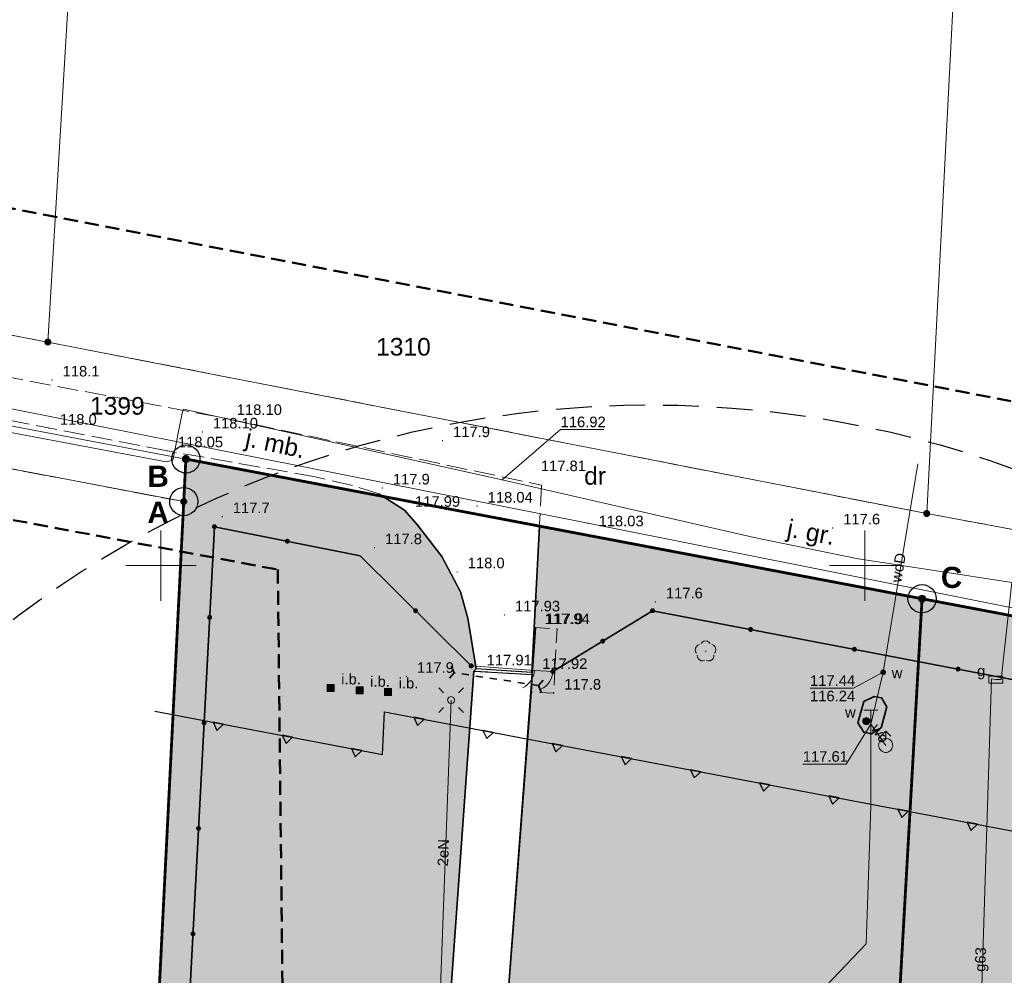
# Model space of a CAD drawing. Header units: millimetres. Extents: x -62780 to 1772512, y -757464 to -52755.
# Tile 53 of 65: x 1692089 to 1692159, y -495745 to -495678. Entities that reach past the tile are written whole.
import ezdxf
from ezdxf.enums import TextEntityAlignment as Align

# ---------------------------------------------------------------- set-up
doc = ezdxf.new("R2010")
doc.units = ezdxf.units.MM
for name, pattern in [('DASHED', [19.05, 12.7, -6.35]), ('PRZER1-1', [1, 0.5, -0.5]), ('PRZER2-1', [1.5, 1, -0.5]), ('PRZER3-1', [2, 1.5, -0.5])]:
    doc.linetypes.add(name, pattern=pattern)
for name, color, linetype in [('AAA Cienka linia', 11, 'Continuous'), ('AAA Opis', 2, 'Continuous'), ('AAA Przerywana', 8, 'DASHED'), ('AAA Widok', 2, 'Continuous')]:
    doc.layers.add(name, color=color, linetype=linetype)
for name, color, linetype, lineweight, true_color in [('BUIB05_01', 7, 'Continuous', 35, 0x0a0909), ('BUIB12_01', 7, 'Continuous', 18, 0x0a0909), ('BUIB12_01_O', 7, 'Continuous', 18, 0x0a0909), ('EGBD03', 7, 'Continuous', 18, 0x008000), ('EGBD03_O', 7, 'Continuous', 18, 0x008000), ('EGBK02', 7, 'Continuous', 18, 0x008000), ('EGBP04', 7, 'Continuous', 18, 0x008000), ('EGBU01', 7, 'Continuous', 18, 0x008000), ('EGBU01_O', 7, 'Continuous', 18, 0x008000), ('GSLKOC', 7, 'Continuous', 18, 0x0a0909), ('GTGTXT_O', 7, 'Continuous', 18, 0x0a0909), ('KTJZ01', 7, 'Continuous', 18, 0x0a0909), ('KTKR01', 7, 'Continuous', 25, 0x0a0909), ('KTOK04', 7, 'Continuous', 18, 0x0a0909), ('KTOK05_01', 7, 'Continuous', 35, 0x0a0909), ('OBOP02', 7, 'Continuous', 18, 0x008000), ('RTPW01', 7, 'Continuous', 13, 0x0a0909), ('RTPW01_O', 7, 'Continuous', 13, 0x0a0909), ('RTPW02', 7, 'Continuous', 13, 0x0a0909), ('RTPW02_O', 7, 'Continuous', 13, 0x0a0909), ('SUOP03', 1, 'Continuous', 35, 0xff0000), ('SUPE04', 1, 'Continuous', 18, 0xff0000), ('SUPE04_O', 1, 'Continuous', 18, 0xff0000), ('SUPG03', 7, 'Continuous', 18, 0xbfbf00), ('SUPG05', 7, 'Continuous', 18, 0xbfbf00), ('SUPG05_O', 7, 'Continuous', 18, 0xbfbf00), ('SUPK05', 7, 'Continuous', 18, 0x803300), ('SUPS01_04', 7, 'Continuous', 5, 0xbfbf00), ('SUPS01_04_O', 7, 'Continuous', 5, 0xbfbf00), ('SUPS01_05', 7, 'Continuous', 5, 0x803300), ('SUPS01_05_O', 7, 'Continuous', 5, 0x803300), ('SUPS01_08', 5, 'Continuous', 5, 0x0000ff), ('SUPS01_08_O', 5, 'Continuous', 5, 0x0000ff), ('SUPW01', 5, 'Continuous', 18, 0x0000ff), ('SUPW01_O', 5, 'Continuous', 18, 0x0000ff), ('SUUS02', 7, 'Continuous', 18, 0x0a0909), ('SUUS20_01', 7, 'Continuous', 18, 0x0a0909), ('SUUS20_01_O', 7, 'Continuous', 18, 0x0a0909), ('SUUS21', 7, 'Continuous', 18, 0x0a0909), ('SUUS22', 7, 'Continuous', 18, 0x0a0909), ('SUUS22_O', 7, 'Continuous', 18, 0x0a0909), ('SUUS25_O', 7, 'Continuous', 5, 0x0a0909)]:
    doc.layers.add(name, color=color, linetype=linetype, lineweight=lineweight, true_color=true_color)
for name, color, linetype, lineweight in [('Ramka sekcyjna', 7, 'Continuous', 18), ('SUSM', 7, 'Continuous', 18), ('SUUS25', 18, 'Continuous', 13), ('zakres', 250, 'PRZER2-1', 50)]:
    doc.layers.add(name, color=color, linetype=linetype, lineweight=lineweight)
doc.styles.add('Arial', font='arial.ttf')
doc.styles.add('Arial B', font='arialbd.ttf')
pattern_1 = [(10.2983164, (1765983.03013, -514020.02638), (0.2094918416, 0.4425997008), [0, -0.38608, 0, -0.4318, 0, -0.41275]), (340.2983164, (1765983.0301, -514020.0264), (0.727485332, 0.4320584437), [0, -0.20828, 0, -0.34798, 0, -0.13335]), (300.2983164, (1765982.75226, -514019.88356), (0.7041679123, -0.360303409), [0, -0.127, 0, -0.4572, 0, -0.5969]), (290.2983164, (1765982.75226, -514019.88356), (0.7810157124, -0.1507660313), [0, -0.0635, 0, -0.29972, 0, -0.3429])]

# ---------------------------------------------------------------- blocks, each defined once
blk = doc.blocks.new('GSPRDL1_1')
blk.add_hatch(color=0).paths.add_polyline_path([(0, -0.045), (0.013906, -0.042798), (0.02645, -0.036406), (0.036406, -0.02645), (0.042798, -0.013906), (0.045, 0), (0.042798, 0.013906), (0.036406, 0.02645), (0.02645, 0.036406), (0.013906, 0.042798), (0, 0.045), (-0.013906, 0.042798), (-0.02645, 0.036406), (-0.036406, 0.02645), (-0.042798, 0.013906), (-0.045, 0), (-0.042798, -0.013906), (-0.036406, -0.02645), (-0.02645, -0.036406), (-0.013906, -0.042798)])
at = {"color": 0}
for points in [[(-0.324277, 0.563333), (-0.240553, 0.662679), (-0.127956, 0.727494), (0, 0.75), (0.127956, 0.727494), (0.240553, 0.662679), (0.324277, 0.563333)], [(-0.635969, -0.134326), (-0.70458, -0.024001), (-0.731429, 0.103115), (-0.713292, 0.231763), (-0.652348, 0.346501), (-0.55591, 0.433559), (-0.435555, 0.482485)], [(0.435555, 0.482485), (0.55591, 0.433559), (0.652348, 0.346501), (0.713292, 0.231763), (0.731429, 0.103115), (0.70458, -0.024001), (0.635969, -0.134326)], [(-0.068773, -0.646351), (-0.194901, -0.677512), (-0.324092, -0.663766), (-0.440839, -0.606763), (-0.531129, -0.513345), (-0.584125, -0.394725), (-0.593465, -0.265141)], [(0.593465, -0.265141), (0.584125, -0.394725), (0.531129, -0.513345), (0.440839, -0.606763), (0.324092, -0.663766), (0.194901, -0.677512), (0.068773, -0.646351)]]:
    blk.add_lwpolyline(points, dxfattribs=at)
blk = doc.blocks.new('GSLIPS1')
at = {"color": 0}
blk.add_lwpolyline([(-0.263554, -0.424899), (0, 0), (-0.263389, 0.425001)], dxfattribs=at)
blk = doc.blocks.new('GSLIPS2')
at = {"color": 0}
blk.add_lwpolyline([(0.263554, 0.424899), (0, 0), (0.263389, -0.425001)], dxfattribs=at)
blk = doc.blocks.new('GSLKOG2')
blk.add_hatch(color=0).paths.add_polyline_path([(-0.175, 0), (-0.169037, -0.045293), (-0.151554, -0.0875), (-0.123744, -0.123744), (-0.0875, -0.151554), (-0.045293, -0.169037), (0, -0.175), (0.045293, -0.169037), (0.0875, -0.151554), (0.123744, -0.123744), (0.151554, -0.0875), (0.169037, -0.045293), (0.175, 0), (0.169037, 0.045293), (0.151554, 0.0875), (0.123744, 0.123744), (0.0875, 0.151554), (0.045293, 0.169037), (0, 0.175), (-0.045293, 0.169037), (-0.0875, 0.151554), (-0.123744, 0.123744), (-0.151554, 0.0875), (-0.169037, 0.045293)])
blk = doc.blocks.new('GSLKOG1')
blk.add_hatch(color=0).paths.add_polyline_path([(-0.175, 0), (-0.169037, -0.045293), (-0.151554, -0.0875), (-0.123744, -0.123744), (-0.0875, -0.151554), (-0.045293, -0.169037), (0, -0.175), (0.045293, -0.169037), (0.0875, -0.151554), (0.123744, -0.123744), (0.151554, -0.0875), (0.169037, -0.045293), (0.175, 0), (0.169037, 0.045293), (0.151554, 0.0875), (0.123744, 0.123744), (0.0875, 0.151554), (0.045293, 0.169037), (0, 0.175), (-0.045293, 0.169037), (-0.0875, 0.151554), (-0.123744, 0.123744), (-0.151554, 0.0875), (-0.169037, 0.045293)])
blk = doc.blocks.new('GSLKFU1')
at = {"color": 0}
blk.add_lwpolyline([(0, 0), (-0.012833, -0.195789), (-0.051111, -0.388229), (-0.114181, -0.574025), (-0.200962, -0.75), (-0.30997, -0.913142), (-0.43934, -1.06066), (-0.586858, -1.19003), (-0.75, -1.299038)], dxfattribs=at)
blk = doc.blocks.new('GSPWPS1')
blk.add_hatch(color=0).paths.add_polyline_path([(-0.045, 0), (-0.043467, -0.011647), (-0.038971, -0.0225), (-0.03182, -0.03182), (-0.0225, -0.038971), (-0.011647, -0.043467), (0, -0.045), (0.011647, -0.043467), (0.0225, -0.038971), (0.03182, -0.03182), (0.038971, -0.0225), (0.043467, -0.011647), (0.045, 0), (0.043467, 0.011647), (0.038971, 0.0225), (0.03182, 0.03182), (0.0225, 0.038971), (0.011647, 0.043467), (0, 0.045), (-0.011647, 0.043467), (-0.0225, 0.038971), (-0.03182, 0.03182), (-0.038971, 0.0225), (-0.043467, 0.011647)])
blk = doc.blocks.new('GSPWPN1')
blk.add_hatch(color=0).paths.add_polyline_path([(-0.045, 0), (-0.043467, -0.011647), (-0.038971, -0.0225), (-0.03182, -0.03182), (-0.0225, -0.038971), (-0.011647, -0.043467), (0, -0.045), (0.011647, -0.043467), (0.0225, -0.038971), (0.03182, -0.03182), (0.038971, -0.0225), (0.043467, -0.011647), (0.045, 0), (0.043467, 0.011647), (0.038971, 0.0225), (0.03182, 0.03182), (0.0225, 0.038971), (0.011647, 0.043467), (0, 0.045), (-0.011647, 0.043467), (-0.0225, 0.038971), (-0.03182, 0.03182), (-0.038971, 0.0225), (-0.043467, 0.011647)])
blk = doc.blocks.new('GSPIIN1')
at = {"true_color": 0xffffff}
blk.add_hatch(color=7, dxfattribs=at).paths.add_polyline_path([(0.25, 0.25), (-0.25, 0.25), (-0.25, -0.25), (0.25, -0.25)])
at = {"color": 0}
blk.add_lwpolyline([(-0.25, -0.25), (0.25, -0.25), (0.25, 0.25), (-0.25, 0.25)], close=True, dxfattribs=at)
blk = doc.blocks.new('GUPWSH1')
blk.add_hatch(color=0).paths.add_polyline_path([(-0.045, 0), (-0.043467, -0.011647), (-0.038971, -0.0225), (-0.03182, -0.03182), (-0.0225, -0.038971), (-0.011647, -0.043467), (0, -0.045), (0.011647, -0.043467), (0.0225, -0.038971), (0.03182, -0.03182), (0.038971, -0.0225), (0.043467, -0.011647), (0.045, 0), (0.043467, 0.011647), (0.038971, 0.0225), (0.03182, 0.03182), (0.0225, 0.038971), (0.011647, 0.043467), (0, 0.045), (-0.011647, 0.043467), (-0.0225, 0.038971), (-0.03182, 0.03182), (-0.038971, 0.0225), (-0.043467, 0.011647)])
blk = doc.blocks.new('GUPKSH1')
blk.add_hatch(color=0).paths.add_polyline_path([(-0.045, 0), (-0.043467, -0.011647), (-0.038971, -0.0225), (-0.03182, -0.03182), (-0.0225, -0.038971), (-0.011647, -0.043467), (0, -0.045), (0.011647, -0.043467), (0.0225, -0.038971), (0.03182, -0.03182), (0.038971, -0.0225), (0.043467, -0.011647), (0.045, 0), (0.043467, 0.011647), (0.038971, 0.0225), (0.03182, 0.03182), (0.0225, 0.038971), (0.011647, 0.043467), (0, 0.045), (-0.011647, 0.043467), (-0.0225, 0.038971), (-0.03182, 0.03182), (-0.038971, 0.0225), (-0.043467, 0.011647)])
blk = doc.blocks.new('GUPGSH1')
blk.add_hatch(color=0).paths.add_polyline_path([(-0.045, 0), (-0.043467, -0.011647), (-0.038971, -0.0225), (-0.03182, -0.03182), (-0.0225, -0.038971), (-0.011647, -0.043467), (0, -0.045), (0.011647, -0.043467), (0.0225, -0.038971), (0.03182, -0.03182), (0.038971, -0.0225), (0.043467, -0.011647), (0.045, 0), (0.043467, 0.011647), (0.038971, 0.0225), (0.03182, 0.03182), (0.0225, 0.038971), (0.011647, 0.043467), (0, 0.045), (-0.011647, 0.043467), (-0.0225, 0.038971), (-0.03182, 0.03182), (-0.038971, 0.0225), (-0.043467, 0.011647)])
blk = doc.blocks.new('GUPWZA1')
blk.add_hatch(color=0).paths.add_polyline_path([(-0.2, 0), (-0.193185, -0.051764), (-0.173205, -0.1), (-0.141421, -0.141421), (-0.1, -0.173205), (-0.051764, -0.193185), (0, -0.2), (0.051764, -0.193185), (0.1, -0.173205), (0.141421, -0.141421), (0.173205, -0.1), (0.193185, -0.051764), (0.2, 0), (0.193185, 0.051764), (0.173205, 0.1), (0.141421, 0.141421), (0.1, 0.173205), (0.051764, 0.193185), (0, 0.2), (-0.051764, 0.193185), (-0.1, 0.173205), (-0.141421, 0.141421), (-0.173205, 0.1), (-0.193185, 0.051764)])
blk = doc.blocks.new('GUPWTR1')
at = {"color": 0}
for points in [[(0.5, 1), (-0.5, 1)], [(0, 0), (0, 1)]]:
    blk.add_lwpolyline(points, dxfattribs=at)
blk = doc.blocks.new('GUPWDT1')
at = {"true_color": 0xffffff}
blk.add_hatch(color=7, dxfattribs=at).paths.add_polyline_path([(0.5, 0), (0.492404, 0.086824), (0.469846, 0.17101), (0.433013, 0.25), (0.383022, 0.321394), (0.321394, 0.383022), (0.25, 0.433013), (0.17101, 0.469846), (0.086824, 0.492404), (0, 0.5), (-0.086824, 0.492404), (-0.17101, 0.469846), (-0.25, 0.433013), (-0.321394, 0.383022), (-0.383022, 0.321394), (-0.433013, 0.25), (-0.469846, 0.17101), (-0.492404, 0.086824), (-0.5, 0), (-0.492404, -0.086824), (-0.469846, -0.17101), (-0.433013, -0.25), (-0.383022, -0.321394), (-0.321394, -0.383022), (-0.25, -0.433013), (-0.17101, -0.469846), (-0.086824, -0.492404), (0, -0.5), (0.086824, -0.492404), (0.17101, -0.469846), (0.25, -0.433013), (0.321394, -0.383022), (0.383022, -0.321394), (0.433013, -0.25), (0.469846, -0.17101), (0.492404, -0.086824)])
at = {"color": 0}
for points in [[(-0.353553, 0.646447), (0, 1), (0.353553, 0.646447)], [(0, 0.5), (0, 1)]]:
    blk.add_lwpolyline(points, dxfattribs=at)
blk.add_lwpolyline([(0, 0.5), (0.086824, 0.492404), (0.17101, 0.469846), (0.25, 0.433013), (0.321394, 0.383022), (0.383022, 0.321394), (0.433013, 0.25), (0.469846, 0.17101), (0.492404, 0.086824), (0.5, 0), (0.492404, -0.086824), (0.469846, -0.17101), (0.433013, -0.25), (0.377875, -0.32743), (0.309079, -0.393027), (0.229113, -0.444418), (0.140866, -0.479746), (0.047528, -0.497736), (-0.047528, -0.497736), (-0.140866, -0.479746), (-0.229113, -0.444418), (-0.309079, -0.393027), (-0.377875, -0.32743), (-0.433013, -0.25), (-0.4725, -0.163534), (-0.494911, -0.071157), (-0.499434, 0.023791), (-0.485906, 0.117879), (-0.454816, 0.207708), (-0.407288, 0.290028), (-0.34504, 0.361867), (-0.27032, 0.420627), (-0.185831, 0.464184), (-0.094626, 0.490964)], close=True, dxfattribs=at)
blk = doc.blocks.new('GUPGSG1')
at = {"true_color": 0xffffff}
blk.add_hatch(color=7, dxfattribs=at).paths.add_polyline_path([(-0.5, -0.25), (0.5, -0.25), (0.5, 0.25), (-0.5, 0.25)])
at = {"color": 0}
blk.add_lwpolyline([(-0.5, -0.25), (-0.5, 0.25), (0.5, 0.25), (0.5, -0.25)], close=True, dxfattribs=at)
blk = doc.blocks.new('GUPISL1_10')
at = {"true_color": 0xffffff}
blk.add_hatch(color=7, dxfattribs=at).paths.add_polyline_path([(0.241482, 0.064705), (0.216507, 0.125), (0.160698, 0.19151), (0.085505, 0.234922), (0, 0.25), (-0.07369, 0.238893), (-0.14083, 0.20656), (-0.195458, 0.155872), (-0.232718, 0.091335), (-0.2493, 0.018682), (-0.243732, -0.05563), (-0.216507, -0.125), (-0.170042, -0.183262), (-0.10847, -0.225242), (-0.03726, -0.247207), (0.03726, -0.247207), (0.10847, -0.225242), (0.170042, -0.183262), (0.216507, -0.125), (0.241482, -0.064705), (0.25, 0), (0.241482, 0.064705), (0, 0.25), (0.085505, 0.234922), (0.160697, 0.19151), (0.216507, 0.125), (0.241482, 0.064705), (0.25, 0), (0.241482, -0.064705), (0.216507, -0.125), (0.170042, -0.183262), (0.10847, -0.225242), (0.03726, -0.247207), (-0.03726, -0.247207), (-0.10847, -0.225242), (-0.170042, -0.183262), (-0.216507, -0.125), (-0.243732, -0.05563), (-0.2493, 0.018682), (-0.232718, 0.091335), (-0.195458, 0.155872), (-0.14083, 0.20656), (-0.07369, 0.238893), (0, 0.25)])
at = {"color": 0}
for points in [[(-0.883883, 0.883883), (-0.53033, 0.53033)], [(0.883883, 0.883883), (0.53033, 0.53033)], [(-0.883883, -0.883883), (-0.53033, -0.53033)], [(0.883883, -0.883883), (0.53033, -0.53033)]]:
    blk.add_lwpolyline(points, dxfattribs=at)
blk.add_lwpolyline([(0, 0.25), (0.085505, 0.234922), (0.160697, 0.19151), (0.216507, 0.125), (0.241482, 0.064705), (0.25, 0), (0.241482, -0.064705), (0.216507, -0.125), (0.170042, -0.183262), (0.10847, -0.225242), (0.03726, -0.247207), (-0.03726, -0.247207), (-0.10847, -0.225242), (-0.170042, -0.183262), (-0.216507, -0.125), (-0.243732, -0.05563), (-0.2493, 0.018682), (-0.232718, 0.091335), (-0.195458, 0.155872), (-0.14083, 0.20656), (-0.07369, 0.238893)], close=True, dxfattribs=at)
blk = doc.blocks.new('GUPWWZ1_1')
at = {"true_color": 0xffffff}
blk.add_hatch(color=7, dxfattribs=at).paths.add_polyline_path([(-0.25, 0), (-0.241481, -0.064705), (-0.216506, -0.125), (-0.176777, -0.176777), (-0.125, -0.216506), (-0.064705, -0.241481), (0, -0.25), (0.064705, -0.241481), (0.125, -0.216506), (0.176777, -0.176777), (0.216506, -0.125), (0.241481, -0.064705), (0.25, 0), (0.241481, 0.064705), (0.216506, 0.125), (0.176777, 0.176777), (0.125, 0.216506), (0.064705, 0.241481), (0, 0.25), (-0.064705, 0.241481), (-0.125, 0.216506), (-0.176777, 0.176777), (-0.216506, 0.125), (-0.241481, 0.064705)])
at = {"color": 0}
blk.add_lwpolyline([(0, 0.25), (0.064705, 0.241481), (0.125, 0.216506), (0.176777, 0.176777), (0.216506, 0.125), (0.241481, 0.064705), (0.25, 0), (0.241481, -0.064705), (0.216506, -0.125), (0.176777, -0.176777), (0.125, -0.216506), (0.064705, -0.241481), (0, -0.25), (-0.064705, -0.241481), (-0.125, -0.216506), (-0.176777, -0.176777), (-0.216506, -0.125), (-0.241481, -0.064705), (-0.25, 0), (-0.241481, 0.064705), (-0.216506, 0.125), (-0.176777, 0.176777), (-0.125, 0.216506), (-0.064705, 0.241481)], close=True, dxfattribs=at)
blk = doc.blocks.new('GEPPGD1_2')
at = {"true_color": 0xffffff}
blk.add_hatch(color=7, dxfattribs=at).paths.add_polyline_path([(0, -0.25), (0.077254, -0.237764), (0.146946, -0.202254), (0.202254, -0.146946), (0.237764, -0.077254), (0.25, 0), (0.237764, 0.077254), (0.202254, 0.146946), (0.146946, 0.202254), (0.077254, 0.237764), (0, 0.25), (-0.077254, 0.237764), (-0.146946, 0.202254), (-0.202254, 0.146946), (-0.237764, 0.077254), (-0.25, 0), (-0.237764, -0.077254), (-0.202254, -0.146946), (-0.146946, -0.202254), (-0.077254, -0.237764)])
blk.add_hatch(color=0).paths.add_polyline_path([(0, -0.045), (0.013906, -0.042798), (0.02645, -0.036406), (0.036406, -0.02645), (0.042798, -0.013906), (0.045, 0), (0.042798, 0.013906), (0.036406, 0.02645), (0.02645, 0.036406), (0.013906, 0.042798), (0, 0.045), (-0.013906, 0.042798), (-0.02645, 0.036406), (-0.036406, 0.02645), (-0.042798, 0.013906), (-0.045, 0), (-0.042798, -0.013906), (-0.036406, -0.02645), (-0.02645, -0.036406), (-0.013906, -0.042798)])
blk = doc.blocks.new('GEPPGD1_1')
at = {"true_color": 0xffffff}
blk.add_hatch(color=7, dxfattribs=at).paths.add_polyline_path([(0, -0.25), (0.077254, -0.237764), (0.146946, -0.202254), (0.202254, -0.146946), (0.237764, -0.077254), (0.25, 0), (0.237764, 0.077254), (0.202254, 0.146946), (0.146946, 0.202254), (0.077254, 0.237764), (0, 0.25), (-0.077254, 0.237764), (-0.146946, 0.202254), (-0.202254, 0.146946), (-0.237764, 0.077254), (-0.25, 0), (-0.237764, -0.077254), (-0.202254, -0.146946), (-0.146946, -0.202254), (-0.077254, -0.237764)])
at = {"color": 0}
blk.add_lwpolyline([(0, 0.25), (0.077254, 0.237764), (0.146946, 0.202254), (0.202254, 0.146946), (0.237764, 0.077254), (0.25, 0), (0.237764, -0.077254), (0.202254, -0.146946), (0.146946, -0.202254), (0.077254, -0.237764), (0, -0.25), (-0.077254, -0.237764), (-0.146946, -0.202254), (-0.202254, -0.146946), (-0.237764, -0.077254), (-0.25, 0), (-0.237764, 0.077254), (-0.202254, 0.146946), (-0.146946, 0.202254), (-0.077254, 0.237764)], close=True, dxfattribs=at)
blk = doc.blocks.new('zw$117')
at = {"layer": 'BUIB05_01', "color": 8, "linetype": 'PRZER1-1', "lineweight": 35, "elevation": 10.18}
blk.add_lwpolyline([(-158.09, -91.788), (-164.095, -90.879)], dxfattribs=at)
at = {"layer": 'EGBD03', "color": 8, "linetype": 'Continuous', "lineweight": 18}
for points in [[(-186.868, 34.362), (-192.947, -67.396), (-238.916, -58.618), (-232.91, 42.829)], [(-186.868, 34.362), (-192.947, -67.396), (-130.519, -79.574), (-125.22, 23.026)], [(-78.518, 14.438), (-85.096, -87.99), (-130.519, -79.574), (-125.22, 23.026)], [(-255.448, -55.836), (-250.763, -56.708), (-238.916, -58.618), (-192.947, -67.396), (-130.519, -79.574), (-85.096, -87.99), (-28.512, -98.788), (-4.182, -103.436)], [(-4.431, -109.598), (-15.882, -107.427), (-39.577, -102.936), (-61.507, -98.777), (-107.621, -90.027), (-130.847, -85.624), (-183.141, -75.702), (-228.972, -67.003), (-255.641, -61.941)]]:
    blk.add_lwpolyline(points, dxfattribs=at)
for points in [[(-183.293, -78.727), (-183.141, -75.702), (-228.972, -67.003), (-229.101, -70.032)], [(-193.313, -284.157), (-191.929, -250.537), (-183.293, -78.727), (-229.101, -70.032), (-239.337, -282.281)], [(-191.929, -250.537), (-172.93, -251.432), (-140.34, -253.025), (-130.847, -85.624), (-183.141, -75.702), (-183.293, -78.727)], [(-130.847, -85.624), (-107.621, -90.027), (-116.852, -254.052), (-140.34, -253.025)]]:
    blk.add_lwpolyline(points, close=True, dxfattribs=at)
at = {"layer": 'EGBK02', "color": 8, "linetype": 'PRZER3-1', "lineweight": 18, "elevation": 10.16}
for points in [[(-18.853, 3.467), (-20.508, -14.054), (-28.512, -98.788), (-85.096, -87.99), (-130.519, -79.574), (-192.947, -67.396), (-238.916, -58.618), (-250.763, -56.708), (-255.448, -55.836)], [(-262.784, -287.076), (-256.392, -285.92), (-239.493, -285.447), (-239.337, -282.281), (-216.882, -283.196), (-216.922, -258.039), (-192.288, -259.275), (-191.929, -250.537), (-183.293, -78.727), (-229.101, -70.032), (-255.738, -64.976)]]:
    blk.add_lwpolyline(points, dxfattribs=at)
at = {"layer": 'EGBU01', "color": 8, "linetype": 'PRZER1-1', "lineweight": 18}
for points in [[(-18.853, 3.467), (-20.508, -14.054), (-28.512, -98.788), (-85.096, -87.99), (-130.519, -79.574), (-192.947, -67.396), (-238.916, -58.618), (-250.763, -56.708), (-255.448, -55.836)], [(-4.182, -103.436), (-28.512, -98.788), (-85.096, -87.99), (-130.519, -79.574), (-192.947, -67.396), (-238.916, -58.618), (-250.763, -56.708), (-255.448, -55.836)], [(-262.784, -287.076), (-256.392, -285.92), (-239.493, -285.447), (-239.337, -282.281), (-216.882, -283.196), (-216.922, -258.039), (-192.288, -259.275), (-191.929, -250.537), (-183.293, -78.727), (-229.101, -70.032), (-255.738, -64.976)], [(-255.738, -64.976), (-229.101, -70.032), (-183.293, -78.727), (-183.141, -75.702), (-130.847, -85.624), (-107.621, -90.027), (-61.507, -98.777), (-39.577, -102.936), (-15.882, -107.427), (-4.431, -109.598)]]:
    blk.add_lwpolyline(points, dxfattribs=at)
blk.add_lwpolyline([(-191.929, -250.537), (-172.93, -251.432), (-140.34, -253.025), (-116.852, -254.052), (-70.391, -256.316), (-48.464, -257.344), (-39.577, -102.936), (-61.507, -98.777), (-107.621, -90.027), (-130.847, -85.624), (-183.141, -75.702), (-183.293, -78.727)], close=True, dxfattribs=at)
at = {"layer": 'GSLKOC', "color": 8, "linetype": 'PRZER2-1', "lineweight": 18, "elevation": 10.18}
for points in [[(-158.305, -87.673), (-156.776, -87.761), (-157.019, -92.328), (-158.619, -92.259)], [(-162.683, -90.765), (-158.546, -91.01)]]:
    blk.add_lwpolyline(points, dxfattribs=at)
at = {"layer": 'KTJZ01', "color": 8, "linetype": 'PRZER3-1', "lineweight": 18, "elevation": 10.18}
for points in [[(-255.524, -58.253), (-223.995, -64.363), (-206.015, -67.933), (-180.275, -72.823), (-157.875, -77.563), (-158.405, -87.673), (-158.578, -90.858), (-162.525, -90.603)], [(-162.525, -90.603), (-163.105, -86.993), (-163.645, -85.143), (-164.955, -82.623), (-166.745, -80.333), (-167.615, -79.343), (-169.415, -78.173), (-171.295, -77.583), (-173.955, -76.963), (-184.455, -75.123), (-195.685, -72.943), (-206.695, -70.843), (-223.385, -67.563), (-255.623, -61.348)]]:
    blk.add_lwpolyline(points, dxfattribs=at)
at = {"layer": 'KTKR01', "color": 8, "linetype": 'Continuous', "lineweight": 25, "elevation": 10.18}
for points in [[(-158.305, -87.673), (-158.546, -91.01), (-158.619, -92.259), (-160.357, -115.253)], [(-162.683, -90.765), (-164.917, -121.792)]]:
    blk.add_lwpolyline(points, dxfattribs=at)
at = {"layer": 'KTOK04', "color": 8, "linetype": 'Continuous', "lineweight": 18, "elevation": 10.18}
for points in [[(-162.876, -90.391), (-158.381, -90.713)], [(-158.381, -90.713), (-157.072, -90.797)]]:
    blk.add_lwpolyline(points, dxfattribs=at)
at = {"layer": 'KTOK05_01', "color": 8, "linetype": 'Continuous', "lineweight": 35, "elevation": 10.18}
for points in [[(-134.589, -253.325), (-190.095, -250.673), (-181.111, -80.507)], [(-162.876, -90.391), (-170.766, -82.566), (-181.111, -80.507)], [(-157.072, -90.797), (-149.991, -86.474)], [(-149.991, -86.474), (-40.285, -107.433), (-48.464, -257.344), (-70.391, -256.316), (-116.852, -254.052), (-131.893, -253.369)]]:
    blk.add_lwpolyline(points, dxfattribs=at)
at = {"layer": 'Ramka sekcyjna', "color": 8, "linetype": 'Continuous', "lineweight": 18, "flags": 128}
for points in [[(-184.915, -85.773), (-184.915, -80.773)], [(-134.915, -85.773), (-134.915, -80.773)], [(-182.415, -83.273), (-187.415, -83.273)], [(-132.415, -83.273), (-137.415, -83.273)]]:
    blk.add_lwpolyline(points, dxfattribs=at)
at = {"layer": 'SUOP03', "color": 8, "linetype": 'Continuous', "lineweight": 35, "elevation": 10.18}
blk.add_lwpolyline([(-133.351, -93.308), (-133.758, -94.781), (-134.436, -95.209), (-134.984, -95.109), (-135.402, -94.441), (-134.985, -92.928), (-134.248, -92.572), (-133.719, -92.651)], close=True, dxfattribs=at)
at = {"layer": 'SUPE04', "color": 8, "linetype": 'Continuous', "lineweight": 18, "elevation": 10.18}
blk.add_lwpolyline([(-165.094, -114.497), (-164.3, -92.826)], dxfattribs=at)
at = {"layer": 'SUPG03', "color": 8, "linetype": 'Continuous', "lineweight": 18, "elevation": 10.18}
blk.add_lwpolyline([(-125.604, -91.371), (-125.233, -91.355), (-124.468, -84.467), (-135.5, -82.756), (-142.785, -81.264), (-160.665, -77.178), (-183.31, -72.155), (-183.415, -72.443), (-184.076, -75.782), (-184.548, -75.894), (-251.217, -63.31), (-255.658, -62.455)], dxfattribs=at)
at = {"layer": 'SUPG05', "color": 8, "linetype": 'Continuous', "lineweight": 18, "elevation": 10.18}
blk.add_lwpolyline([(-125.604, -91.371), (-125.923, -91.303), (-127.167, -131.19)], dxfattribs=at)
at = {"layer": 'SUPK05', "color": 8, "linetype": 'Continuous', "lineweight": 18, "elevation": 10.18}
blk.add_lwpolyline([(-73.828, -100.631), (-73.522, -96.436), (-154.59, -80.269), (-215.487, -68.19), (-255.596, -60.502)], dxfattribs=at)
at = {"layer": 'SUPS01_04_O', "color": 8, "linetype": 'Continuous', "lineweight": 13, "elevation": 10.8, "flags": 128}
blk.add_lwpolyline([(-160.665, -77.178), (-156.522, -73.615), (-153.442, -73.615)], dxfattribs=at)
at = {"layer": 'SUPS01_08_O', "color": 8, "linetype": 'Continuous', "lineweight": 13, "elevation": 10.8, "flags": 128}
for points in [[(-133.605, -90.843), (-135.725, -91.984), (-138.805, -91.984)], [(-134.485, -94.533), (-136.238, -97.373), (-139.318, -97.373)]]:
    blk.add_lwpolyline(points, dxfattribs=at)
at = {"layer": 'SUPW01', "color": 8, "linetype": 'Continuous', "lineweight": 18, "elevation": 10.18}
for points in [[(-133.606, -90.843), (-131.139, -76.051)], [(-133.606, -90.843), (-134.483, -94.528), (-134.49, -100.369), (-134.817, -110.136), (-148.971, -125.002), (-148.865, -128.535), (-149.461, -139.847), (-149.662, -145.975)], [(-134.483, -94.528), (-133.431, -96.037)]]:
    blk.add_lwpolyline(points, dxfattribs=at)
at = {"layer": 'zakres', "color": 8}
for p, q in [((-90.662, -78.124), (-255.149, -46.416)), ((-255.857, -68.733), (-176.611, -83.553)), ((-176.611, -83.553), (-174.612, -263.039))]:
    blk.add_line(p, q, dxfattribs=at)
at = {"layer": 'BUIB05_01', "color": 8, "linetype": 'Continuous', "lineweight": 35, "rotation": 171.3894386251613}
for name, p in [('GSLIPS2', (-164.095, -90.879, 10.18)), ('GSLIPS1', (-158.09, -91.788, 10.18))]:
    blk.add_blockref(name, p, dxfattribs=at)
at = {"layer": 'BUIB12_01', "color": 8, "linetype": 'Continuous', "lineweight": 18}
for p in [(-172.858, -91.962, 10.2), (-170.8, -92.125, 10.2), (-168.777, -92.244, 10.2)]:
    blk.add_blockref('GSPIIN1', p, dxfattribs=at)
at = {"layer": 'EGBP04', "color": 8, "linetype": 'Continuous', "lineweight": 18}
for name, p in [('GEPPGD1_2', (-192.947, -67.396, 10.32)), ('GEPPGD1_1', (-183.141, -75.702, 10.32)), ('GEPPGD1_2', (-183.293, -78.727, 10.32)), ('GEPPGD1_2', (-130.519, -79.574, 10.32)), ('GEPPGD1_1', (-130.847, -85.624, 10.32))]:
    blk.add_blockref(name, p, dxfattribs=at)
at = {"layer": 'KTOK04', "color": 8, "linetype": 'Continuous', "lineweight": 18}
for p, rotation in [((-158.381, -90.713, 10.18), 355.9061882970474), ((-157.072, -90.797, 10.18), 356.3366693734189)]:
    blk.add_blockref('GSLKFU1', p, dxfattribs=dict(at, rotation=rotation))
at = {"layer": 'KTOK05_01', "color": 8, "linetype": 'Continuous', "lineweight": 35}
for name, p, rotation in [('GSLKOG1', (-181.111, -80.507, 10.18), 168.7466771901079), ('GSLKOG1', (-181.111, -80.507, 10.18), 86.97800290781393), ('GSLKOG2', (-175.938, -81.537, 10.18), 168.7466771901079), ('GSLKOG2', (-175.938, -81.537, 10.18), 168.7466771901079), ('GSLKOG2', (-166.821, -86.478, 10.18), 135.2358853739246), ('GSLKOG2', (-166.821, -86.478, 10.18), 135.2358853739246), ('GSLKOG1', (-149.991, -86.474, 10.18), 31.40339387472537), ('GSLKOG1', (-149.991, -86.474, 10.18), 349.1844115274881), ('GSLKOG2', (-181.451, -86.95, 10.18), 86.97800290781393), ('GSLKOG2', (-181.451, -86.95, 10.18), 86.97800290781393), ('GSLKOG2', (-143.022, -87.806, 10.18), 349.1844115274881), ('GSLKOG2', (-143.022, -87.806, 10.18), 349.1844115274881), ('GSLKOG2', (-153.532, -88.635, 10.18), 31.40339387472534), ('GSLKOG2', (-153.532, -88.635, 10.18), 31.40339387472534), ('GSLKOG2', (-135.655, -89.213, 10.18), 349.1844115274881), ('GSLKOG2', (-135.655, -89.213, 10.18), 349.1844115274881), ('GSLKOG1', (-162.876, -90.391, 10.18), 135.2358853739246), ('GSLKOG1', (-157.072, -90.797, 10.18), 31.40339387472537), ('GSLKOG2', (-128.288, -90.62, 10.18), 349.1844115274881), ('GSLKOG2', (-128.288, -90.62, 10.18), 349.1844115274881), ('GSLKOG2', (-181.847, -94.439, 10.18), 86.97800290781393), ('GSLKOG2', (-181.847, -94.439, 10.18), 86.97800290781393), ('GSLKOG2', (-182.242, -101.929, 10.18), 86.97800290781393), ('GSLKOG2', (-182.242, -101.929, 10.18), 86.97800290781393), ('GSLKOG2', (-182.637, -109.418, 10.18), 86.97800290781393), ('GSLKOG2', (-182.637, -109.418, 10.18), 86.97800290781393)]:
    blk.add_blockref(name, p, dxfattribs=dict(at, rotation=rotation))
at = {"layer": 'OBOP02', "color": 8, "linetype": 'Continuous', "lineweight": 18}
blk.add_blockref('GSPRDL1_1', (-146.225, -89.362, 10.12), dxfattribs=at)
at = {"layer": 'RTPW01', "color": 8, "linetype": 'Continuous', "lineweight": 13}
for p in [(-192.646, -70.091, 10.2), (-192.842, -73.516, 10.2), (-164.913, -74.397, 10.2), (-169.187, -77.758, 10.2), (-180.558, -79.797, 10.2), (-137.197, -80.596, 10.2), (-169.742, -81.999, 10.2), (-163.869, -83.712, 10.2), (-149.791, -85.849, 10.2), (-158.305, -87.673, 10.2), (-167.475, -91.135, 10.2), (-157.019, -92.328, 10.2)]:
    blk.add_blockref('GSPWPN1', p, dxfattribs=at)
at = {"layer": 'RTPW02', "color": 8, "linetype": 'Continuous', "lineweight": 13}
for p in [(-180.275, -72.823, 10.2), (-181.975, -73.783, 10.2), (-184.455, -75.123, 10.2), (-160.665, -77.178, 10.2), (-162.455, -79.043, 10.2), (-167.615, -79.343, 10.2), (-160.515, -86.773, 10.2), (-158.405, -87.673, 10.2), (-162.525, -90.603, 10.2), (-158.578, -90.858, 10.2)]:
    blk.add_blockref('GSPWPS1', p, dxfattribs=at)
at = {"layer": 'SUPS01_04', "color": 8, "linetype": 'Continuous', "lineweight": 5}
blk.add_blockref('GUPGSH1', (-160.665, -77.178, 10.24), dxfattribs=at)
at = {"layer": 'SUPS01_05', "color": 8, "linetype": 'Continuous', "lineweight": 5}
blk.add_blockref('GUPKSH1', (-154.58, -80.269, 10.24), dxfattribs=at)
at = {"layer": 'SUPS01_08', "color": 8, "linetype": 'Continuous', "lineweight": 5}
for p in [(-133.605, -90.843, 10.24), (-134.485, -94.533, 10.24)]:
    blk.add_blockref('GUPWSH1', p, dxfattribs=at)
at = {"layer": 'SUSM', "color": 8, "linetype": 'Continuous', "lineweight": 18}
blk.add_blockref('GUPISL1_10', (-164.3, -92.826, 10.24), dxfattribs=at)
at = {"layer": 'SUUS02', "color": 8, "linetype": 'Continuous', "lineweight": 18}
blk.add_blockref('GUPWDT1', (-133.431, -96.037, 10.24), dxfattribs=at)
at = {"layer": 'SUUS20_01', "color": 8, "linetype": 'Continuous', "lineweight": 18}
blk.add_blockref('GUPGSG1', (-125.604, -91.371, 10.24), dxfattribs=at)
at = {"layer": 'SUUS21', "color": 8, "linetype": 'Continuous', "lineweight": 18}
blk.add_blockref('GUPWTR1', (-134.483, -94.528, 10.24), dxfattribs=at)
at = {"layer": 'SUUS22', "color": 8, "linetype": 'Continuous', "lineweight": 18}
blk.add_blockref('GUPWWZ1_1', (-134.81, -94.312, 10.25), dxfattribs=at)
at = {"layer": 'SUUS25', "color": 8, "linetype": 'Continuous', "lineweight": 5}
blk.add_blockref('GUPWZA1', (-133.606, -90.843, 10.24), dxfattribs=at)
at = {"layer": 'BUIB12_01_O', "color": 8, "linetype": 'Continuous', "lineweight": 0, "style": 'Arial'}
for p in [(-172.108, -91.712, 10.8), (-170.05, -91.875, 10.8), (-168.027, -91.994, 10.8)]:
    blk.add_text('i.b.', height=0.75, dxfattribs=at).set_placement(p)
at = {"layer": 'EGBD03_O', "color": 8, "linetype": 'Continuous', "lineweight": 0, "style": 'Arial'}
for s, p in [('1310', (-167.686, -68.356, 10.8)), ('1399', (-188.008, -72.552, 10.8))]:
    blk.add_text(s, height=1.25, dxfattribs=at).set_placement(p, align=Align.CENTER)
at = {"layer": 'EGBU01_O', "color": 8, "linetype": 'Continuous', "lineweight": 0, "style": 'Arial'}
blk.add_text('dr', height=1.25, dxfattribs=at).set_placement((-154.076, -77.522, 10.8), align=Align.CENTER)
at = {"layer": 'GTGTXT_O', "color": 8, "linetype": 'Continuous', "lineweight": 0, "style": 'Arial'}
for s, rotation, p in [('j. mb.', 347.98853, (-178.994, -74.773, 10.8)), ('j. gr.', 349.48312, (-140.511, -81.201, 10.8))]:
    blk.add_text(s, height=1.25, rotation=rotation, dxfattribs=at).set_placement(p)
at = {"layer": 'RTPW01_O', "color": 8, "linetype": 'Continuous', "lineweight": 0, "style": 'Arial'}
for s, p in [('118.1', (-191.896, -69.841, 10.8)), ('118.0', (-192.092, -73.266, 10.8)), ('117.9', (-164.163, -74.147, 10.8)), ('117.9', (-168.437, -77.508, 10.8)), ('117.7', (-179.808, -79.547, 10.8)), ('117.6', (-136.447, -80.346, 10.8)), ('117.8', (-168.992, -81.749, 10.8)), ('118.0', (-163.119, -83.462, 10.8)), ('117.6', (-149.041, -85.599, 10.8)), ('117.9', (-157.555, -87.423, 10.8)), ('117.9', (-166.725, -90.885, 10.8)), ('117.8', (-156.269, -92.078, 10.8))]:
    blk.add_text(s, height=0.75, dxfattribs=at).set_placement(p)
at = {"layer": 'RTPW02_O', "color": 8, "linetype": 'Continuous', "lineweight": 0, "style": 'Arial'}
for s, p in [('118.10', (-179.525, -72.573, 10.8)), ('118.10', (-181.225, -73.533, 10.8)), ('118.05', (-183.705, -74.873, 10.8)), ('117.81', (-157.926, -76.565, 10.8)), ('117.99', (-166.865, -79.093, 10.8)), ('118.04', (-161.705, -78.793, 10.8)), ('117.93', (-159.765, -86.523, 10.8)), ('117.94', (-157.655, -87.423, 10.8)), ('117.91', (-161.775, -90.353, 10.8)), ('117.92', (-157.828, -90.608, 10.8))]:
    blk.add_text(s, height=0.75, dxfattribs=at).set_placement(p)
at = {"layer": 'SUPE04_O', "color": 8, "linetype": 'Continuous', "lineweight": 0, "style": 'Arial'}
blk.add_text('2eN', height=0.75, rotation=87.9022, dxfattribs=at).set_placement((-164.486, -103.669, 10.8), align=Align.CENTER)
at = {"layer": 'SUPG05_O', "color": 8, "linetype": 'Continuous', "lineweight": 0, "style": 'Arial'}
blk.add_text('g63', height=0.75, rotation=88.21259, dxfattribs=at).set_placement((-126.333, -111.253, 10.8), align=Align.CENTER)
at = {"layer": 'SUPS01_04_O', "color": 8, "linetype": 'Continuous', "lineweight": 0, "style": 'Arial'}
blk.add_text('116.92', height=0.75, rotation=360, dxfattribs=at).set_placement((-156.522, -73.442, 10.8))
at = {"layer": 'SUPS01_05_O', "color": 8, "linetype": 'Continuous', "lineweight": 0, "style": 'Arial'}
blk.add_text('118.03', height=0.75, dxfattribs=at).set_placement((-153.83, -80.481, 10.8))
at = {"layer": 'SUPS01_08_O', "color": 8, "linetype": 'Continuous', "lineweight": 0, "style": 'Arial'}
for s, p in [('117.44', (-138.805, -91.812, 10.8)), ('116.24', (-138.805, -92.907, 10.8)), ('117.61', (-139.318, -97.2, 10.8))]:
    blk.add_text(s, height=0.75, rotation=360, dxfattribs=at).set_placement(p)
at = {"layer": 'SUPW01_O', "color": 8, "linetype": 'Continuous', "lineweight": 0, "style": 'Arial'}
for s, rotation, p in [('woD', 80.53068, (-132.164, -83.482, 10.8)), ('wo', 304.89541, (-134.131, -95.404, 10.8))]:
    blk.add_text(s, height=0.75, rotation=rotation, dxfattribs=at).set_placement(p, align=Align.CENTER)
at = {"layer": 'SUUS20_01_O', "color": 8, "linetype": 'Continuous', "lineweight": 0, "style": 'Arial'}
blk.add_text('g', height=0.75, dxfattribs=at).set_placement((-126.354, -91.121, 10.8), align=Align.RIGHT)
at = {"layer": 'SUUS22_O', "color": 8, "linetype": 'Continuous', "lineweight": 0, "style": 'Arial'}
blk.add_text('w', height=0.75, dxfattribs=at).set_placement((-135.56, -94.062, 10.8), align=Align.RIGHT)
at = {"layer": 'SUUS25_O', "color": 8, "linetype": 'Continuous', "lineweight": 0, "style": 'Arial'}
blk.add_text('w', height=0.75, rotation=360, dxfattribs=at).set_placement((-132.246, -91.267, 10.8), align=Align.RIGHT)
blk = doc.blocks.new('43534rffff')
at = {"layer": 'AAA Cienka linia', "color": 7, "lineweight": -2}
blk.add_lwpolyline([(1692098.574, -495726.647), (1692114.743, -495729.716), (1692114.895, -495726.689), (1692245.532, -495751.471)], dxfattribs=at)
for points in [[(1692116.967, -495727.082), (1692117.237, -495727.668), (1692117.704, -495727.222)], [(1692102.708, -495727.432), (1692102.978, -495728.017), (1692103.445, -495727.572)], [(1692107.62, -495728.364), (1692107.89, -495728.95), (1692108.357, -495728.504)], [(1692121.879, -495728.014), (1692122.15, -495728.599), (1692122.616, -495728.154)], [(1692126.792, -495728.946), (1692127.062, -495729.531), (1692127.529, -495729.085)], [(1692112.532, -495729.297), (1692112.803, -495729.882), (1692113.269, -495729.437)], [(1692131.704, -495729.878), (1692131.975, -495730.463), (1692132.441, -495730.017)], [(1692136.616, -495730.809), (1692136.887, -495731.395), (1692137.353, -495730.949)], [(1692141.529, -495731.741), (1692141.799, -495732.327), (1692142.266, -495731.881)], [(1692146.441, -495732.673), (1692146.712, -495733.259), (1692147.178, -495732.813)], [(1692151.354, -495733.605), (1692151.624, -495734.191), (1692152.091, -495733.745)], [(1692156.266, -495734.537), (1692156.537, -495735.123), (1692157.003, -495734.677)]]:
    blk.add_lwpolyline(points, close=True, dxfattribs=at)

msp = doc.modelspace()

# ---------------------------------------------------------------- hatches: boundary and pattern name
at = {"layer": 'AAA Widok'}
h = msp.add_hatch(dxfattribs=at)
h.set_pattern_fill('AR-SAND', color=107, scale=0.01, angle=332.798316, style=0)
h.set_pattern_definition(pattern_1)
h.paths.add_polyline_path([(1692100.778, -495708.7434), (1692114.7945, -495711.4029), (1692116.304, -495712.384), (1692117.174, -495713.374), (1692118.964, -495715.664), (1692120.274, -495718.184), (1692120.814, -495720.034), (1692121.394, -495723.644), (1692121.2361, -495723.806), (1692119.002, -495754.8331), (1692118.5426, -495760.8462), (1692117.7949, -495772.8256), (1692117.3738, -495776.1788), (1692116.9624, -495778.4519), (1692116.2772, -495780.3799), (1692114.7432, -495783.3328), (1692110.5987, -495789.0289), (1692109.2936, -495809.1101), (1692101.6307, -495884.0324), (1692091.9901, -495883.578), (1692100.626, -495711.7675)])
h = msp.add_hatch(dxfattribs=at)
h.set_pattern_fill('AR-SAND', color=107, scale=0.01, angle=332.798316, style=0)
h.set_pattern_definition(pattern_1)
h.paths.add_polyline_path([(1692125.8917, -495713.5085), (1692153.0718, -495718.6656), (1692151.195, -495751.7619), (1692147.0366, -495751.6816), (1692146.9756, -495754.4912), (1692146.7858, -495755.578), (1692146.3991, -495756.4912), (1692145.6048, -495757.267), (1692144.3373, -495757.6641), (1692132.0479, -495757.4507), (1692129.7815, -495757.2195), (1692128.4272, -495756.8848), (1692127.2563, -495756.3634), (1692126.2708, -495755.5553), (1692125.3094, -495754.5176), (1692124.6668, -495753.5457), (1692124.0789, -495752.3247), (1692123.6456, -495750.8464), (1692123.5312, -495749.434), (1692123.5619, -495748.2943), (1692125.3727, -495724.0512), (1692125.3403, -495723.8989)])
h = msp.add_hatch(dxfattribs=at)
h.set_pattern_fill('AR-SAND', color=107, scale=0.01, angle=332.798316, style=0)
h.set_pattern_definition(pattern_1)
h.paths.add_polyline_path([(1692176.298, -495723.0685), (1692153.0718, -495718.6656), (1692151.195, -495751.7619), (1692164.4251, -495752.0176), (1692164.355, -495754.777), (1692164.4752, -495755.8694), (1692164.9172, -495756.8677), (1692165.604, -495757.6004), (1692166.5067, -495758.0169), (1692167.7739, -495758.1899), (1692173.893, -495758.3311), (1692173.6428, -495770.2455)])

# ---------------------------------------------------------------- linework, layer by layer
at = {"color": 40, "linetype": 'Continuous', "const_width": 0.2}
for points in [[(1692100.778, -495708.7434), (1692100.626, -495711.7681), (1692091.9901, -495883.578), (1692110.989, -495884.4735), (1692143.5789, -495886.066), (1692153.0718, -495718.6656)], [(1692153.0718, -495718.6656), (1692176.298, -495723.0685), (1692167.0666, -495887.0929), (1692143.579, -495886.066)]]:
    msp.add_lwpolyline(points, close=True, dxfattribs=at)
at = {"layer": 'AAA Cienka linia', "color": 7, "lineweight": -2}
for points in [[(1692100.778, -495708.7434), (1692114.7945, -495711.4029), (1692116.304, -495712.384), (1692117.174, -495713.374), (1692118.964, -495715.664), (1692120.274, -495718.184), (1692120.814, -495720.034), (1692121.394, -495723.644), (1692121.2361, -495723.806), (1692119.002, -495754.8331), (1692118.5426, -495760.8462), (1692117.7949, -495772.8256), (1692117.3738, -495776.1788), (1692116.9624, -495778.4519), (1692116.2772, -495780.3799), (1692114.7432, -495783.3328), (1692110.5987, -495789.0289), (1692109.2936, -495809.1101), (1692101.6307, -495884.0324), (1692091.9901, -495883.578), (1692100.626, -495711.7675)], [(1692125.8917, -495713.5085), (1692125.514, -495720.714), (1692125.3403, -495723.8989), (1692121.394, -495723.644), (1692120.814, -495720.034), (1692120.274, -495718.184), (1692118.964, -495715.664), (1692117.174, -495713.374), (1692116.304, -495712.384), (1692114.7945, -495711.4029)], [(1692125.8917, -495713.5085), (1692153.0718, -495718.6656), (1692151.195, -495751.7619), (1692147.0366, -495751.6816), (1692146.9756, -495754.4912), (1692146.7858, -495755.578), (1692146.3991, -495756.4912), (1692145.6048, -495757.267), (1692144.3373, -495757.6641), (1692132.0479, -495757.4507), (1692129.7815, -495757.2195), (1692128.4272, -495756.8848), (1692127.2563, -495756.3634), (1692126.2708, -495755.5553), (1692125.3094, -495754.5176), (1692124.6668, -495753.5457), (1692124.0789, -495752.3247), (1692123.6456, -495750.8464), (1692123.5312, -495749.434), (1692123.5619, -495748.2943), (1692125.3727, -495724.0512), (1692125.3403, -495723.8989)], [(1692176.298, -495723.0685), (1692153.0718, -495718.6656), (1692151.195, -495751.7619), (1692164.4251, -495752.0176), (1692164.355, -495754.777), (1692164.4752, -495755.8694), (1692164.9172, -495756.8677), (1692165.604, -495757.6004), (1692166.5067, -495758.0169), (1692167.7739, -495758.1899), (1692173.893, -495758.3311), (1692173.6428, -495770.2455)]]:
    msp.add_lwpolyline(points, close=True, dxfattribs=at)
at = {"layer": 'AAA Cienka linia', "color": 7, "lineweight": -2, "elevation": 10.18}
msp.add_lwpolyline([(1692119.002, -495754.8331), (1692121.2361, -495723.806), (1692125.3727, -495724.0512), (1692123.5619, -495748.2943)], dxfattribs=at)
at = {"layer": 'AAA Cienka linia', "color": 7}
for centre in [(1692100.778, -495708.7434), (1692100.626, -495711.7675), (1692153.0718, -495718.6656)]:
    msp.add_circle(centre, 1, dxfattribs=at)
at = {"layer": 'AAA Przerywana', "color": 150, "ltscale": 0.2}
msp.add_circle((1692133.821, -495779.9023, 10.24), 75, dxfattribs=at)

# ---------------------------------------------------------------- block references
at = {"layer": 'AAA Cienka linia', "color": 7, "lineweight": -2}
msp.add_blockref('zw$117', (1692283.9187, -495633.0413), dxfattribs=at)
at = {"layer": 'AAA Cienka linia', "color": 4, "lineweight": -3}
msp.add_blockref('43534rffff', (0, 0), dxfattribs=at)

# ---------------------------------------------------------------- texts
at = {"layer": 'AAA Opis', "color": 1, "char_height": 1.5, "width": 2.005508, "attachment_point": 5, "style": 'Arial B'}
for s, insert in [('B', (1692098.8048, -495709.9723)), ('A', (1692098.8048, -495712.5292)), ('C', (1692155.1642, -495717.1603))]:
    msp.add_mtext(s, dxfattribs=dict(at, insert=insert))

doc.saveas('drawing.dxf')
